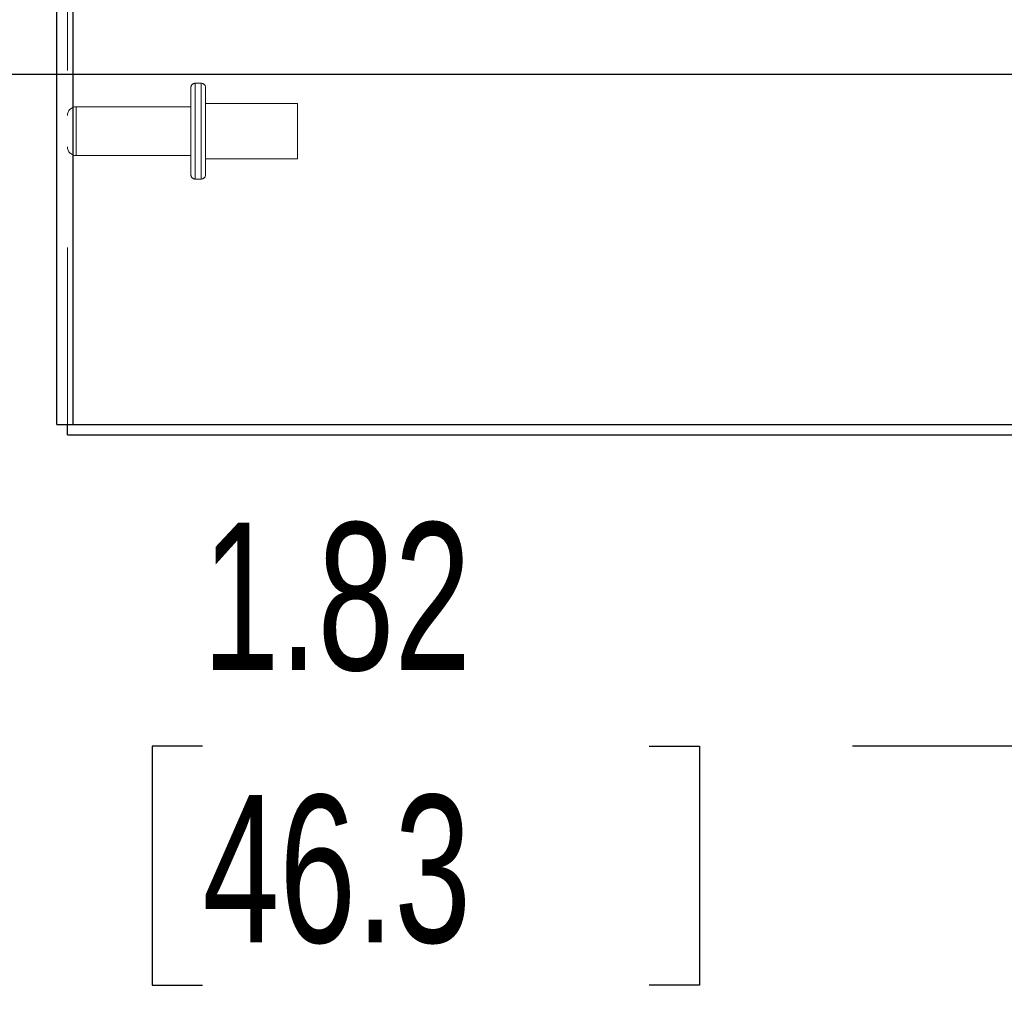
# Model space of a CAD drawing. Header units: inches. Extents: x 0.2 to 10.7, y 0.2 to 7.9.
# Tile 19 of 105: x 1.196 to 1.753, y 2.583 to 3.139. Entities that reach past the tile are written whole.
import ezdxf

# ---------------------------------------------------------------- set-up
doc = ezdxf.new("R2010")
doc.units = ezdxf.units.IN
doc.header["$MEASUREMENT"] = 0
doc.linetypes.add('HIDDEN', pattern=[0.075, 0.05, -0.025])
doc.layers.add('DIMENSIONS', color=140, linetype='Continuous')
doc.styles.add('SLDTEXTSTYLE0', font='TXT', dxfattribs={"width": 0.7})
doc.dimstyles.new('SLDDIMSTYLE0', dxfattribs={"dimtxt": 0.084961, "dimasz": 0.13, "dimexe": 0, "dimexo": 0.0625, "dimgap": 0.02124, "dimtad": 0, "dimtih": 1, "dimtoh": 1, "dimlfac": 12, "dimrnd": 1e-09, "dimzin": 12, "dimdsep": 46, "dimtxsty": 'SLDTEXTSTYLE0', "dimsah": 1, "dimcen": 0.09, "dimadec": 0, "dimazin": 3, "dimtfac": 1, "dimtofl": 0, "dimtmove": 0, "dimatfit": 3, "dimfxl": 0, "dimfrac": 2, "dimtolj": 1, "dimtzin": 12, "dimarcsym": 0})
doc.dimstyles.new('SLDDIMSTYLE1', dxfattribs={"dimtxt": 0.084961, "dimasz": 0.13, "dimexe": 0, "dimexo": 0.0625, "dimgap": 0.02124, "dimtad": 0, "dimtih": 1, "dimtoh": 1, "dimlfac": 12, "dimrnd": 1e-09, "dimzin": 12, "dimdsep": 46, "dimtxsty": 'SLDTEXTSTYLE0', "dimsah": 1, "dimcen": 0.09, "dimadec": 0, "dimazin": 3, "dimtfac": 1, "dimtmove": 0, "dimatfit": 0, "dimfxl": 0, "dimfrac": 2, "dimtolj": 1, "dimtzin": 12, "dimarcsym": 0})

# ---------------------------------------------------------------- blocks, each defined once
blk = doc.blocks.new('_D_6')
at = {"layer": 'DIMENSIONS'}
for p, q in [((1.89835, 2.98464), (1.89835, 2.60315)), ((2.05018, 2.86016), (2.05018, 2.60315)), ((1.29924, 2.72815), (1.27071, 2.72815)), ((1.27071, 2.72815), (1.27071, 2.59312)), ((1.55171, 2.72815), (1.58024, 2.72815)), ((1.58024, 2.72815), (1.58024, 2.59312)), ((1.89835, 2.72815), (1.66684, 2.72815)), ((2.05018, 2.72815), (2.30018, 2.72815)), ((1.27071, 2.59312), (1.29924, 2.59312)), ((1.58024, 2.59312), (1.55171, 2.59312))]:
    blk.add_line(p, q, dxfattribs=at)
for points in [[(1.89835, 2.72815), (1.76835, 2.74815), (1.76835, 2.70815)], [(2.05018, 2.72815), (2.18018, 2.70815), (2.18018, 2.74815)]]:
    blk.add_solid(points, dxfattribs=at)
at = {"layer": 'DIMENSIONS', "char_height": 0.083333, "attachment_point": 1, "style": 'SLDTEXTSTYLE0'}
for s, insert in [('1.82', (1.29924, 2.85459)), ('46.3', (1.29924, 2.70054))]:
    blk.add_mtext(s, dxfattribs=dict(at, insert=insert))
blk = doc.blocks.new('_D_7')
at = {"layer": 'DIMENSIONS'}
for p, q in [((0.96082, 3.10791), (0.96082, 3.35791)), ((1.90297, 3.10791), (0.83582, 3.10791)), ((1.17285, 2.90416), (0.83582, 2.90416)), ((0.96082, 2.67012), (0.96082, 2.90416)), ((0.44704, 2.67012), (0.41851, 2.67012)), ((0.41851, 2.67012), (0.41851, 2.53509)), ((0.69951, 2.67012), (0.72804, 2.67012)), ((0.72804, 2.67012), (0.72804, 2.53509)), ((0.85269, 2.67012), (0.96082, 2.67012)), ((0.41851, 2.53509), (0.44704, 2.53509)), ((0.72804, 2.53509), (0.69951, 2.53509))]:
    blk.add_line(p, q, dxfattribs=at)
for points in [[(0.96082, 3.10791), (0.98082, 3.23791), (0.94082, 3.23791)], [(0.96082, 2.90416), (0.94082, 2.77416), (0.98082, 2.77416)]]:
    blk.add_solid(points, dxfattribs=at)
at = {"layer": 'DIMENSIONS', "char_height": 0.083333, "attachment_point": 1, "style": 'SLDTEXTSTYLE0'}
for s, insert in [('2.45', (0.44704, 2.79656)), ('62.1', (0.44704, 2.64251))]:
    blk.add_mtext(s, dxfattribs=dict(at, insert=insert))
blk = doc.blocks.new('_D_8')
at = {"layer": 'DIMENSIONS'}
for p, q in [((1.90297, 3.65974), (0.83582, 3.65974)), ((0.96082, 3.65974), (0.96082, 3.52551)), ((0.79925, 3.37146), (0.77072, 3.37146)), ((0.77072, 3.37146), (0.77072, 3.23643)), ((1.1224, 3.37146), (1.15093, 3.37146)), ((1.15093, 3.37146), (1.15093, 3.23643)), ((0.77072, 3.23643), (0.79925, 3.23643)), ((1.15093, 3.23643), (1.1224, 3.23643)), ((0.96082, 3.10791), (0.96082, 3.21741)), ((1.90297, 3.10791), (0.83582, 3.10791))]:
    blk.add_line(p, q, dxfattribs=at)
for points in [[(0.96082, 3.65974), (0.94082, 3.52974), (0.98082, 3.52974)], [(0.96082, 3.10791), (0.98082, 3.23791), (0.94082, 3.23791)]]:
    blk.add_solid(points, dxfattribs=at)
at = {"layer": 'DIMENSIONS', "char_height": 0.083333, "attachment_point": 1, "style": 'SLDTEXTSTYLE0'}
for s, insert in [('6.62', (0.83459, 3.49791)), ('168.2', (0.79925, 3.34386))]:
    blk.add_mtext(s, dxfattribs=dict(at, insert=insert))

msp = doc.modelspace()

# ---------------------------------------------------------------- linework, layer by layer
at = {"color": 7, "linetype": 'Continuous', "lineweight": 25}
for p, q in [((1.2168481, 2.9101612), (1.2168481, 5.2290605)), ((1.2258481, 5.2272916), (1.2258481, 2.9101612)), ((1.2168481, 2.9101612), (1.2258481, 2.9101612)), ((1.2228481, 2.9041612), (1.2228481, 2.9101612)), ((1.2258481, 2.9101612), (2.0221055, 2.9101612)), ((1.2228481, 2.9041612), (2.0221088, 2.9041612))]:
    msp.add_line(p, q, dxfattribs=at)
at = {"color": 7, "linetype": 'HIDDEN', "lineweight": 18}
for p, q in [((1.2228481, 2.9101612), (1.2228481, 5.2290605)), ((1.2258481, 5.2272916), (1.2258481, 2.9101612)), ((1.2984315, 3.1029945), (1.2950981, 3.1029945)), ((1.2950981, 3.1028462), (1.2950981, 3.0489762)), ((1.2950981, 3.1028462), (1.2950981, 3.0489762)), ((1.2984315, 3.1028462), (1.2984315, 3.0489762)), ((1.2984315, 3.1028462), (1.2984315, 3.0489762)), ((1.2925981, 3.0513279), (1.2925981, 3.1004945)), ((1.3009315, 3.0513279), (1.3009315, 3.1004945)), ((1.3530148, 3.0915362), (1.3009315, 3.0915362)), ((1.3530148, 3.0602862), (1.3530148, 3.0915362)), ((1.2925981, 3.0897445), (1.2278481, 3.0897445)), ((1.2278481, 3.0897059), (1.2278481, 3.0621166)), ((1.2278481, 3.0897059), (1.2278481, 3.0621166)), ((1.2278481, 3.0620779), (1.2925981, 3.0620779)), ((1.3009315, 3.0602862), (1.3530148, 3.0602862)), ((1.2950981, 3.0488279), (1.2984315, 3.0488279))]:
    msp.add_line(p, q, dxfattribs=at)
for centre, radius, start, end in [((1.2950981, 3.1004945), 0.0025, 90, 180), ((1.2984315, 3.1004945), 0.0025, 0, 90), ((1.2278481, 3.0847445), 0.005, 90, 180), ((1.2278481, 3.0670779), 0.005, 180, 270), ((1.2950981, 3.0513279), 0.0025, 180, 270), ((1.2984315, 3.0513279), 0.0025, 270, 0)]:
    msp.add_arc(centre, radius, start, end, dxfattribs=at)

# ---------------------------------------------------------------- dimensions: what is measured, and where the dimension line sits
at = {"layer": 'DIMENSIONS'}
for base, p1, p2, angle, dimstyle, picture, middle in [((0.9608224, 3.6597445), (1.9529731, 3.1079112), (1.9529731, 3.6597445), 90, 'SLDDIMSTYLE0', '_D_8', (0.9608224, 3.3714638)), ((0.960822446, 2.9041612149), (1.952973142, 3.1079112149), (1.222848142, 2.9041612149), 90, 'SLDDIMSTYLE1', '_D_7', (0.960822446, 2.6701184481)), ((2.0501815, 2.7281469), (1.8983481, 3.0346404), (2.0501815, 2.9101612), 0, 'SLDDIMSTYLE1', '_D_6', (1.4254765, 2.7281469))]:
    dim = msp.add_linear_dim(base=base, p1=p1, p2=p2, angle=angle, dimstyle=dimstyle, dxfattribs=at)
    dim.commit()
    dim.dimension.update_dxf_attribs({"geometry": picture, "text_midpoint": middle, "dimtype": 160})

doc.saveas('drawing.dxf')
